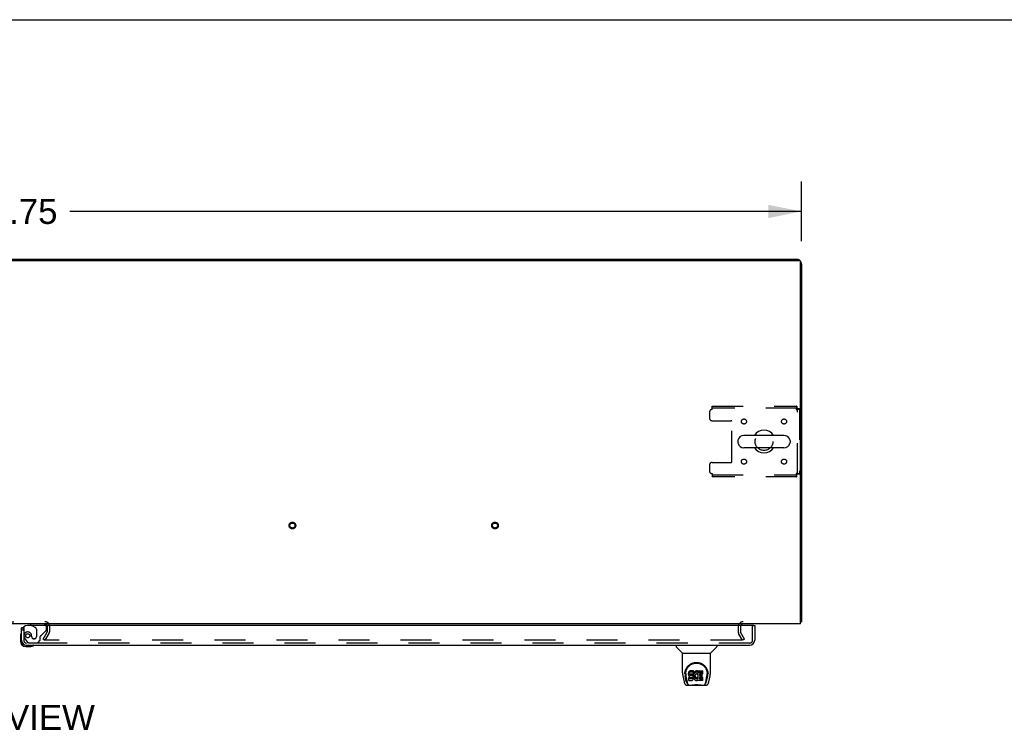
# Model space of a CAD drawing. Header units: inches. Extents: x 0 to 278, y 0 to 180.
# Tile 63 of 67: x 96 to 144, y 145 to 180. Entities that reach past the tile are written whole.
import ezdxf

# ---------------------------------------------------------------- set-up
doc = ezdxf.new("R2010")
doc.units = ezdxf.units.IN
doc.header["$LTSCALE"] = 15.310625
doc.header["$MEASUREMENT"] = 0
doc.linetypes.add('HIDDEN', pattern=[0.2, 0.1, -0.1])
doc.layers.get('0').update_dxf_attribs({"linetype": 'CONTINUOUS'})
for name, color, linetype in [('DEFAULT_2', 8, 'HIDDEN'), ('DIMENSIONS', 7, 'CONTINUOUS'), ('RIGHTHAND_DOOR_ASSEMBLY', 7, 'CONTINUOUS')]:
    doc.layers.add(name, color=color, linetype=linetype)
doc.styles.get("Standard").update_dxf_attribs({"font": 'arial.ttf'})
doc.dimstyles.new('DIMSTYLE_1', dxfattribs={"dimtxt": 1.228125, "dimasz": 1.6375, "dimexe": 0.09, "dimexo": 0.07, "dimgap": 0.0375, "dimtad": 0, "dimtih": 1, "dimtoh": 1, "dimzin": 4, "dimdsep": 46, "dimtxsty": 'Standard', "dimblk": '_FILLED', "dimblk1": '_FILLED', "dimblk2": '_FILLED', "dimcen": 0.09, "dimadec": 3, "dimazin": 1, "dimtfac": 1, "dimtdec": 3, "dimtofl": 0, "dimtmove": 0, "dimatfit": 3, "dimldrblk": '_FILLED', "dimfxl": 0, "dimtolj": 1, "dimtzin": 4, "dimarcsym": 0})

# ---------------------------------------------------------------- blocks, each defined once
blk = doc.blocks.new('_FILLED')
at = {"color": 0, "linetype": 'ByBlock'}
blk.add_solid([(0, 0), (-1, 0.2), (-1, -0.2)], dxfattribs=at)
blk = doc.blocks.new('*D1')
at = {"layer": 'DIMENSIONS', "color": 2, "linetype": 'Continuous'}
for p, q in [((56.702, 169.189), (56.702, 172.126)), ((134.452, 169.189), (134.452, 172.126)), ((56.702, 170.652), (92.817, 170.652)), ((134.452, 170.652), (98.337, 170.652))]:
    blk.add_line(p, q, dxfattribs=at)
at = {"layer": 'DIMENSIONS', "color": 2, "linetype": 'Continuous', "xscale": 1.6375, "yscale": 1.6375, "zscale": 1.6375, "rotation": 180}
blk.add_blockref('_FILLED', (56.702, 170.652), dxfattribs=at)
at = {"layer": 'DIMENSIONS', "color": 2, "linetype": 'Continuous', "xscale": 1.6375, "yscale": 1.6375, "zscale": 1.6375}
blk.add_blockref('_FILLED', (134.452, 170.652), dxfattribs=at)
at = {"layer": 'DIMENSIONS', "color": 2, "linetype": 'Continuous', "insert": (95.577, 171.266), "char_height": 1.2281, "width": 4.29159, "attachment_point": 2, "line_spacing_factor": 0.9}
blk.add_mtext('77.75', dxfattribs=at)

msp = doc.modelspace()

# ---------------------------------------------------------------- linework, layer by layer
at = {"color": 7, "linetype": 'Continuous'}
for p, q in [((0, 180.125), (278.375, 180.125)), ((64.202, 168.289), (126.952, 168.289)), ((126.952, 168.289), (126.952, 168.237)), ((133.585, 159.595), (131.61, 159.595)), ((131.31, 159.333), (131.31, 159.245)), ((133.585, 158.983), (131.61, 158.983)), ((133.885, 159.333), (133.885, 159.245)), ((134.4, 150.393), (134.452, 150.393))]:
    msp.add_line(p, q, dxfattribs=at)
at = {"color": 3, "linetype": 'Continuous'}
for p, q in [((56.814, 168.237), (134.34, 168.237)), ((126.952, 168.289), (134.205, 168.289)), ((134.4, 150.289), (134.4, 168.177)), ((134.452, 168.042), (134.452, 150.393)), ((134.4, 150.289), (56.754, 150.289))]:
    msp.add_line(p, q, dxfattribs=at)
for points in [[(134.4, 150.373), (134.4, 150.373), (134.404, 150.374), (134.408, 150.375), (134.412, 150.376), (134.416, 150.377)], [(134.416, 150.377), (134.424, 150.379), (134.428, 150.379), (134.431, 150.38), (134.434, 150.381), (134.437, 150.382), (134.44, 150.383), (134.443, 150.383), (134.445, 150.384), (134.447, 150.385), (134.448, 150.387), (134.45, 150.388), (134.451, 150.389), (134.451, 150.39), (134.452, 150.391), (134.452, 150.393)]]:
    msp.add_lwpolyline(points, dxfattribs=at)
for centre, radius, start, end in [((134.205, 168.042), 0.246, 50.5601, 90), ((134.34, 168.177), 0.06, 0, 90), ((134.205, 168.042), 0.246, 0, 39.4399), ((97.108, 150.174), 0.115, 18.0169, 64.8219), ((131.573, 150.146), 0.142, 90, 153.5334)]:
    msp.add_arc(centre, radius, start, end, dxfattribs=at)
at = {"color": 7, "linetype": 'Continuous'}
for centre, radius, start, end in [((131.61, 159.289), 0.306, 90, 164.3697), ((132.598, 159.289), 0.562, 32.9567, 147.0433), ((133.585, 159.289), 0.306, 15.6303, 90), ((131.454, 159.333), 0.144, 164.3697, 180), ((131.454, 159.245), 0.144, 180, 195.6303), ((131.61, 159.289), 0.306, 195.6303, 270), ((132.598, 159.289), 0.562, 212.956, 327.044), ((133.585, 159.289), 0.306, 270, 344.3697), ((133.742, 159.333), 0.144, 0, 15.6303), ((133.742, 159.245), 0.144, 344.3697, 360)]:
    msp.add_arc(centre, radius, start, end, dxfattribs=at)
at = {"layer": 'DEFAULT_2', "color": 8, "linetype": 'HIDDEN'}
for p, q in [((130.035, 161.039), (134.214, 161.039)), ((130.035, 160.872), (130.035, 161.039)), ((134.214, 160.935), (130.035, 160.935)), ((134.214, 161.039), (134.214, 160.935)), ((134.348, 160.905), (134.244, 160.905)), ((134.244, 157.673), (134.244, 160.905)), ((134.348, 160.905), (134.348, 157.673)), ((129.91, 160.747), (129.91, 160.445)), ((130.035, 160.32), (130.98, 160.32)), ((131.01, 158.288), (131.01, 160.29)), ((129.91, 158.133), (129.91, 157.831)), ((130.035, 158.258), (130.98, 158.258)), ((130.035, 157.706), (130.035, 157.539)), ((130.035, 157.643), (134.214, 157.643)), ((134.214, 157.539), (130.035, 157.539)), ((134.214, 157.539), (134.214, 157.643)), ((134.348, 157.673), (134.244, 157.673)), ((94.046, 150.393), (97.108, 150.393)), ((97.022, 149.528), (97.218, 149.868)), ((97.112, 149.476), (97.308, 149.816)), ((97.223, 150.174), (97.223, 149.885)), ((97.327, 150.174), (97.327, 149.885)), ((131.327, 150.146), (131.327, 149.885)), ((131.541, 149.476), (131.345, 149.816)), ((131.431, 150.146), (131.431, 149.885)), ((131.631, 149.528), (131.435, 149.868)), ((97.112, 149.476), (97.022, 149.528)), ((131.495, 149.476), (97.045, 149.476)), ((131.631, 149.528), (131.541, 149.476))]:
    msp.add_line(p, q, dxfattribs=at)
for points in [[(134.214, 161.039), (134.211, 161.038), (134.209, 161.035), (134.207, 161.03), (134.204, 161.022), (134.202, 161.013), (134.2, 161.003), (134.197, 160.99), (134.195, 160.976), (134.193, 160.961), (134.19, 160.944), (134.188, 160.927), (134.186, 160.909), (134.183, 160.891), (134.181, 160.872)], [(134.214, 160.935), (134.211, 160.935), (134.209, 160.933), (134.207, 160.931), (134.204, 160.929), (134.202, 160.925), (134.2, 160.921), (134.197, 160.917), (134.195, 160.911), (134.193, 160.905), (134.19, 160.899), (134.188, 160.893), (134.186, 160.886), (134.183, 160.879), (134.181, 160.872)], [(134.181, 160.872), (134.199, 160.874), (134.218, 160.877), (134.236, 160.879), (134.253, 160.881), (134.27, 160.884), (134.285, 160.886), (134.299, 160.888), (134.311, 160.891), (134.322, 160.893), (134.331, 160.896), (134.338, 160.898), (134.344, 160.9), (134.347, 160.903), (134.348, 160.905)], [(134.181, 160.872), (134.188, 160.874), (134.195, 160.877), (134.202, 160.879), (134.208, 160.881), (134.214, 160.884), (134.22, 160.886), (134.225, 160.888), (134.23, 160.891), (134.234, 160.893), (134.238, 160.896), (134.24, 160.898), (134.242, 160.9), (134.243, 160.903), (134.244, 160.905)], [(134.348, 157.673), (134.347, 157.675), (134.344, 157.678), (134.338, 157.68), (134.331, 157.682), (134.322, 157.685), (134.311, 157.687), (134.299, 157.689), (134.285, 157.692), (134.27, 157.694), (134.253, 157.697), (134.236, 157.699), (134.218, 157.701), (134.199, 157.704), (134.181, 157.706)], [(134.181, 157.706), (134.183, 157.699), (134.186, 157.692), (134.188, 157.685), (134.19, 157.679), (134.193, 157.672), (134.195, 157.667), (134.197, 157.661), (134.2, 157.657), (134.202, 157.653), (134.204, 157.649), (134.207, 157.646), (134.209, 157.645), (134.211, 157.643), (134.214, 157.643)], [(134.244, 157.673), (134.243, 157.675), (134.242, 157.678), (134.24, 157.68), (134.238, 157.682), (134.234, 157.685), (134.23, 157.687), (134.225, 157.689), (134.22, 157.692), (134.214, 157.694), (134.208, 157.697), (134.202, 157.699), (134.195, 157.701), (134.188, 157.704), (134.181, 157.706)], [(134.181, 157.706), (134.183, 157.687), (134.186, 157.669), (134.188, 157.651), (134.19, 157.633), (134.193, 157.617), (134.195, 157.602), (134.197, 157.588), (134.2, 157.575), (134.202, 157.565), (134.204, 157.555), (134.207, 157.548), (134.209, 157.543), (134.211, 157.54), (134.214, 157.539)], [(131.515, 149.494), (131.515, 149.492), (131.515, 149.49), (131.514, 149.488), (131.513, 149.486), (131.512, 149.485), (131.511, 149.483), (131.509, 149.482), (131.508, 149.48), (131.506, 149.479), (131.504, 149.478), (131.502, 149.477), (131.5, 149.477), (131.498, 149.477), (131.495, 149.476)], [(131.513, 149.502), (131.514, 149.5), (131.515, 149.498), (131.515, 149.496), (131.515, 149.494), (131.515, 149.494)]]:
    msp.add_lwpolyline(points, dxfattribs=at)
for centre, radius in [((131.608, 160.279), 0.125), ((133.587, 160.279), 0.125), ((132.598, 159.289), 0.438), ((131.608, 158.299), 0.125), ((133.587, 158.299), 0.125), ((109.32, 155.143), 0.164), ((109.32, 155.143), 0.124), ((119.32, 155.143), 0.164), ((119.32, 155.143), 0.124)]:
    msp.add_circle(centre, radius, dxfattribs=at)
for centre, radius, start, end in [((130.035, 160.747), 0.125, 90, 180), ((130.035, 160.445), 0.125, 180, 270), ((130.98, 160.29), 0.03, 0, 90), ((130.035, 158.133), 0.125, 90, 180), ((130.98, 158.288), 0.03, 270, 360), ((130.035, 157.831), 0.125, 180, 270), ((97.108, 150.174), 0.219, 0, 90), ((97.108, 150.174), 0.115, 64.8219, 90), ((97.108, 150.174), 0.115, 0, 18.0169), ((131.573, 150.146), 0.246, 90, 180), ((131.573, 150.146), 0.142, 153.5334, 180), ((97.19, 149.885), 0.033, 330, 360), ((97.19, 149.885), 0.137, 330, 360), ((131.464, 149.885), 0.137, 180, 210), ((131.464, 149.885), 0.033, 180, 210)]:
    msp.add_arc(centre, radius, start, end, dxfattribs=at)
at = {"layer": 'RIGHTHAND_DOOR_ASSEMBLY', "color": 3, "linetype": 'Continuous'}
for p, q in [((132.077, 150.21), (96.244, 150.21)), ((132.139, 150.21), (132.139, 149.477)), ((95.952, 149.477), (95.952, 150.085)), ((96.198, 149.231), (131.893, 149.231))]:
    msp.add_line(p, q, dxfattribs=at)
at = {"layer": 'RIGHTHAND_DOOR_ASSEMBLY', "color": 8, "linetype": 'HIDDEN'}
for p, q in [((97.024, 150.289), (96.394, 150.289)), ((96.463, 150.21), (96.632, 150.112)), ((132.035, 149.477), (132.035, 150.21)), ((96.056, 150.085), (96.027, 150.085)), ((96.056, 150.085), (96.056, 149.477)), ((96.682, 150.025), (96.682, 149.646)), ((96.932, 149.719), (97.152, 149.939)), ((97.181, 150.009), (97.181, 150.132)), ((96.13, 149.534), (96.232, 149.39)), ((131.893, 149.335), (96.198, 149.335)), ((96.296, 149.356), (96.748, 149.356)), ((96.453, 149.646), (96.453, 149.635)), ((96.584, 149.548), (96.551, 149.548)), ((96.748, 149.356), (96.874, 149.482)), ((96.874, 149.482), (96.874, 149.661))]:
    msp.add_line(p, q, dxfattribs=at)
at = {"layer": 'RIGHTHAND_DOOR_ASSEMBLY', "color": 7, "linetype": 'Continuous'}
for p, q in [((96.394, 150.289), (96.394, 150.25)), ((96.394, 150.25), (96.463, 150.21)), ((132.077, 150.21), (132.139, 150.21)), ((95.892, 149.69), (95.892, 149.434)), ((96.027, 150.085), (95.952, 150.085)), ((95.952, 149.477), (95.952, 149.434)), ((96.155, 149.231), (96.198, 149.231)), ((128.26, 149.231), (128.26, 149.169)), ((130.268, 149.231), (130.268, 149.169)), ((96.155, 149.171), (96.411, 149.171)), ((128.57, 148.843), (128.272, 149.141)), ((128.575, 148.837), (129.953, 148.837)), ((128.575, 147.865), (128.575, 148.837)), ((129.953, 147.866), (129.953, 148.837)), ((129.959, 148.843), (130.257, 149.141)), ((128.693, 147.811), (128.693, 147.81)), ((128.701, 147.897), (128.699, 147.833)), ((128.737, 147.824), (128.737, 147.8)), ((128.88, 147.869), (128.878, 147.845)), ((128.878, 147.778), (128.878, 147.845)), ((128.88, 147.802), (128.878, 147.778)), ((128.878, 147.778), (128.879, 147.754)), ((128.879, 147.754), (128.883, 147.731)), ((128.885, 147.892), (128.88, 147.869)), ((128.88, 147.802), (128.88, 147.869)), ((128.885, 147.825), (128.88, 147.802)), ((128.894, 147.915), (128.885, 147.892)), ((128.885, 147.825), (128.885, 147.892)), ((128.894, 147.848), (128.885, 147.825)), ((128.908, 147.934), (128.894, 147.915)), ((128.894, 147.848), (128.894, 147.915)), ((128.908, 147.868), (128.894, 147.848)), ((128.917, 147.942), (128.908, 147.934)), ((128.908, 147.868), (128.908, 147.934)), ((128.917, 147.876), (128.908, 147.868)), ((128.926, 147.949), (128.917, 147.942)), ((128.917, 147.876), (128.917, 147.942)), ((128.926, 147.882), (128.917, 147.876)), ((128.948, 147.959), (128.926, 147.949)), ((128.926, 147.882), (128.926, 147.949)), ((128.948, 147.892), (128.926, 147.882)), ((128.971, 147.966), (128.948, 147.959)), ((128.948, 147.892), (128.948, 147.959)), ((128.971, 147.899), (128.948, 147.892)), ((128.949, 147.767), (128.95, 147.782)), ((128.95, 147.759), (128.949, 147.767)), ((128.95, 147.782), (128.952, 147.797)), ((128.95, 147.759), (128.95, 147.782)), ((128.952, 147.752), (128.95, 147.759)), ((128.952, 147.797), (128.955, 147.803)), ((128.952, 147.752), (128.952, 147.797)), ((128.957, 147.746), (128.952, 147.752)), ((128.955, 147.803), (128.961, 147.808)), ((128.957, 147.746), (128.957, 147.805)), ((128.963, 147.742), (128.957, 147.746)), ((128.961, 147.808), (128.975, 147.813)), ((128.963, 147.808), (128.962, 147.809)), ((128.977, 147.804), (128.963, 147.808)), ((128.963, 147.742), (128.963, 147.808)), ((129.111, 147.966), (128.971, 147.966)), ((128.971, 147.899), (128.971, 147.966)), ((129.111, 147.899), (128.971, 147.899)), ((128.975, 147.813), (128.99, 147.814)), ((129.001, 147.805), (128.977, 147.804)), ((128.977, 147.738), (128.977, 147.804)), ((128.99, 147.814), (129.103, 147.814)), ((129.025, 147.804), (129.001, 147.805)), ((129.001, 147.738), (129.001, 147.805)), ((129.049, 147.799), (129.025, 147.804)), ((129.025, 147.737), (129.025, 147.804)), ((129.06, 147.794), (129.049, 147.799)), ((129.049, 147.732), (129.049, 147.799)), ((129.07, 147.787), (129.06, 147.794)), ((129.06, 147.727), (129.06, 147.794)), ((129.087, 147.77), (129.07, 147.787)), ((129.07, 147.72), (129.07, 147.787)), ((129.1, 147.75), (129.087, 147.77)), ((129.087, 147.703), (129.087, 147.77)), ((129.109, 147.728), (129.1, 147.75)), ((129.1, 147.683), (129.1, 147.75)), ((129.103, 147.814), (129.109, 147.814)), ((129.109, 147.814), (129.11, 147.82)), ((129.11, 147.82), (129.112, 147.833)), ((129.115, 147.802), (129.11, 147.758)), ((129.11, 147.691), (129.11, 147.758)), ((129.112, 147.923), (129.111, 147.966)), ((129.111, 147.899), (129.111, 147.966)), ((129.112, 147.856), (129.111, 147.899)), ((129.112, 147.856), (129.112, 147.923)), ((129.112, 147.833), (129.112, 147.856)), ((129.119, 147.824), (129.115, 147.802)), ((129.115, 147.735), (129.115, 147.802)), ((129.119, 147.757), (129.115, 147.735)), ((129.125, 147.845), (129.119, 147.824)), ((129.119, 147.757), (129.119, 147.824)), ((129.125, 147.779), (129.119, 147.757)), ((129.134, 147.866), (129.125, 147.845)), ((129.125, 147.779), (129.125, 147.845)), ((129.134, 147.799), (129.125, 147.779)), ((129.145, 147.885), (129.134, 147.866)), ((129.134, 147.799), (129.134, 147.866)), ((129.145, 147.819), (129.134, 147.799)), ((129.157, 147.904), (129.145, 147.885)), ((129.145, 147.819), (129.145, 147.885)), ((129.157, 147.837), (129.145, 147.819)), ((129.172, 147.92), (129.157, 147.904)), ((129.157, 147.837), (129.157, 147.904)), ((129.172, 147.854), (129.157, 147.837)), ((129.188, 147.936), (129.172, 147.92)), ((129.172, 147.854), (129.172, 147.92)), ((129.188, 147.869), (129.172, 147.854)), ((129.187, 147.746), (129.184, 147.733)), ((129.193, 147.758), (129.187, 147.746)), ((129.207, 147.949), (129.188, 147.936)), ((129.188, 147.869), (129.188, 147.936)), ((129.207, 147.882), (129.188, 147.869)), ((129.207, 147.781), (129.193, 147.758)), ((129.227, 147.957), (129.207, 147.949)), ((129.207, 147.882), (129.207, 147.949)), ((129.227, 147.891), (129.207, 147.882)), ((129.216, 147.791), (129.207, 147.781)), ((129.226, 147.799), (129.216, 147.791)), ((129.251, 147.809), (129.226, 147.799)), ((129.249, 147.962), (129.227, 147.957)), ((129.227, 147.891), (129.227, 147.957)), ((129.249, 147.896), (129.227, 147.891)), ((129.271, 147.965), (129.249, 147.962)), ((129.249, 147.896), (129.249, 147.962)), ((129.271, 147.898), (129.249, 147.896)), ((129.264, 147.813), (129.251, 147.809)), ((129.278, 147.812), (129.264, 147.813)), ((129.271, 147.965), (129.294, 147.964)), ((129.271, 147.898), (129.271, 147.965)), ((129.294, 147.897), (129.271, 147.898)), ((129.291, 147.809), (129.278, 147.812)), ((129.303, 147.804), (129.291, 147.809)), ((129.305, 147.962), (129.294, 147.964)), ((129.294, 147.897), (129.294, 147.964)), ((129.305, 147.896), (129.294, 147.897)), ((129.315, 147.959), (129.305, 147.962)), ((129.305, 147.896), (129.305, 147.962)), ((129.315, 147.892), (129.305, 147.896)), ((129.335, 147.875), (129.309, 147.807)), ((129.334, 147.947), (129.315, 147.959)), ((129.315, 147.892), (129.315, 147.959)), ((129.334, 147.88), (129.315, 147.892)), ((129.334, 147.947), (129.334, 147.88)), ((129.336, 147.943), (129.336, 147.88)), ((129.344, 147.964), (129.581, 147.964)), ((129.344, 147.572), (129.344, 147.964)), ((129.344, 147.897), (129.581, 147.897)), ((129.414, 147.809), (129.414, 147.742)), ((129.581, 147.814), (129.419, 147.814)), ((129.419, 147.804), (129.55, 147.804)), ((129.554, 147.66), (129.554, 147.8)), ((129.585, 147.818), (129.585, 147.959)), ((129.828, 147.897), (129.829, 147.833)), ((129.835, 147.81), (129.835, 147.811)), ((128.59, 147.722), (128.656, 147.417)), ((128.763, 147.445), (128.71, 147.715)), ((128.747, 147.702), (128.804, 147.41)), ((128.78, 147.262), (129.749, 147.262)), ((128.814, 147.341), (128.821, 147.341)), ((128.82, 147.345), (128.823, 147.336)), ((128.824, 147.335), (128.823, 147.336)), ((128.866, 147.262), (128.86, 147.262)), ((128.866, 147.262), (128.865, 147.262)), ((128.881, 147.493), (128.881, 147.634)), ((128.883, 147.731), (128.891, 147.709)), ((128.944, 147.639), (128.885, 147.639)), ((128.885, 147.572), (128.885, 147.639)), ((128.944, 147.572), (128.885, 147.572)), ((128.886, 147.488), (129.03, 147.488)), ((128.891, 147.709), (128.904, 147.689)), ((128.904, 147.689), (128.92, 147.671)), ((128.92, 147.671), (128.94, 147.658)), ((128.94, 147.658), (128.951, 147.654)), ((129.005, 147.64), (128.944, 147.639)), ((128.944, 147.572), (128.944, 147.639)), ((129.005, 147.573), (128.944, 147.572)), ((128.951, 147.654), (128.963, 147.652)), ((128.977, 147.738), (128.963, 147.742)), ((128.963, 147.652), (129.011, 147.651)), ((129.001, 147.738), (128.977, 147.738)), ((129.025, 147.737), (129.001, 147.738)), ((129.02, 147.641), (129.005, 147.64)), ((129.005, 147.573), (129.005, 147.64)), ((129.02, 147.574), (129.005, 147.573)), ((129.011, 147.651), (129.018, 147.651)), ((129.018, 147.651), (129.025, 147.648)), ((129.027, 147.644), (129.02, 147.641)), ((129.02, 147.574), (129.02, 147.641)), ((129.027, 147.577), (129.02, 147.574)), ((129.049, 147.732), (129.025, 147.737)), ((129.025, 147.648), (129.031, 147.644)), ((129.029, 147.646), (129.027, 147.644)), ((129.027, 147.577), (129.027, 147.644)), ((129.032, 147.583), (129.027, 147.577)), ((129.03, 147.488), (129.041, 147.489)), ((129.031, 147.644), (129.036, 147.638)), ((129.032, 147.583), (129.032, 147.642)), ((129.042, 147.595), (129.032, 147.583)), ((129.036, 147.638), (129.043, 147.624)), ((129.041, 147.489), (129.053, 147.493)), ((129.042, 147.595), (129.042, 147.626)), ((129.044, 147.602), (129.042, 147.595)), ((129.043, 147.624), (129.045, 147.609)), ((129.044, 147.602), (129.044, 147.614)), ((129.045, 147.609), (129.044, 147.602)), ((129.06, 147.727), (129.049, 147.732)), ((129.053, 147.493), (129.072, 147.507)), ((129.07, 147.72), (129.06, 147.727)), ((129.087, 147.703), (129.07, 147.72)), ((129.072, 147.507), (129.089, 147.524)), ((129.1, 147.683), (129.087, 147.703)), ((129.089, 147.524), (129.096, 147.534)), ((129.096, 147.534), (129.102, 147.545)), ((129.109, 147.661), (129.1, 147.683)), ((129.102, 147.545), (129.11, 147.567)), ((129.11, 147.724), (129.109, 147.728)), ((129.109, 147.661), (129.109, 147.728)), ((129.116, 147.638), (129.109, 147.661)), ((129.115, 147.735), (129.11, 147.691)), ((129.11, 147.691), (129.111, 147.669)), ((129.11, 147.567), (129.116, 147.59)), ((129.111, 147.669), (129.114, 147.646)), ((129.114, 147.646), (129.119, 147.625)), ((129.118, 147.614), (129.116, 147.638)), ((129.116, 147.59), (129.118, 147.614)), ((129.118, 147.614), (129.118, 147.629)), ((129.119, 147.625), (129.126, 147.604)), ((129.126, 147.604), (129.147, 147.564)), ((129.147, 147.564), (129.16, 147.546)), ((129.16, 147.546), (129.175, 147.529)), ((129.175, 147.529), (129.191, 147.514)), ((129.184, 147.733), (129.18, 147.706)), ((129.18, 147.706), (129.18, 147.68)), ((129.18, 147.68), (129.181, 147.666)), ((129.181, 147.666), (129.181, 147.706)), ((129.181, 147.666), (129.184, 147.654)), ((129.183, 147.726), (129.184, 147.72)), ((129.184, 147.72), (129.194, 147.696)), ((129.184, 147.654), (129.184, 147.72)), ((129.184, 147.654), (129.194, 147.629)), ((129.191, 147.514), (129.209, 147.5)), ((129.194, 147.696), (129.208, 147.672)), ((129.194, 147.629), (129.194, 147.696)), ((129.194, 147.629), (129.208, 147.606)), ((129.208, 147.672), (129.216, 147.662)), ((129.208, 147.606), (129.208, 147.672)), ((129.208, 147.606), (129.216, 147.596)), ((129.209, 147.5), (129.219, 147.495)), ((129.216, 147.662), (129.227, 147.653)), ((129.216, 147.596), (129.216, 147.662)), ((129.216, 147.596), (129.227, 147.587)), ((129.219, 147.495), (129.229, 147.492)), ((129.227, 147.653), (129.238, 147.646)), ((129.227, 147.587), (129.227, 147.653)), ((129.227, 147.587), (129.238, 147.579)), ((129.229, 147.492), (129.251, 147.486)), ((129.238, 147.646), (129.25, 147.641)), ((129.238, 147.579), (129.238, 147.646)), ((129.238, 147.579), (129.25, 147.574)), ((129.25, 147.641), (129.263, 147.639)), ((129.25, 147.574), (129.25, 147.641)), ((129.25, 147.574), (129.263, 147.572)), ((129.251, 147.486), (129.273, 147.484)), ((129.263, 147.639), (129.277, 147.638)), ((129.263, 147.572), (129.263, 147.639)), ((129.263, 147.572), (129.277, 147.572)), ((129.273, 147.484), (129.295, 147.487)), ((129.277, 147.638), (129.29, 147.64)), ((129.277, 147.572), (129.277, 147.638)), ((129.277, 147.572), (129.29, 147.574)), ((129.29, 147.64), (129.303, 147.644)), ((129.29, 147.574), (129.29, 147.64)), ((129.29, 147.574), (129.303, 147.578)), ((129.295, 147.487), (129.316, 147.493)), ((129.303, 147.644), (129.315, 147.65)), ((129.303, 147.578), (129.303, 147.644)), ((129.303, 147.578), (129.315, 147.583)), ((129.315, 147.65), (129.326, 147.657)), ((129.315, 147.583), (129.315, 147.65)), ((129.315, 147.583), (129.326, 147.591)), ((129.316, 147.493), (129.335, 147.505)), ((129.326, 147.657), (129.326, 147.591)), ((129.332, 147.656), (129.344, 147.639)), ((129.332, 147.589), (129.344, 147.572)), ((129.346, 147.505), (129.335, 147.505)), ((129.335, 147.505), (129.335, 147.505)), ((129.346, 147.492), (129.346, 147.505)), ((129.581, 147.488), (129.35, 147.488)), ((129.415, 147.651), (129.415, 147.573)), ((129.419, 147.737), (129.55, 147.737)), ((129.55, 147.655), (129.42, 147.655)), ((129.42, 147.636), (129.581, 147.636)), ((129.42, 147.569), (129.581, 147.569)), ((129.586, 147.492), (129.586, 147.631)), ((129.664, 147.262), (129.663, 147.262)), ((129.705, 147.336), (129.709, 147.345)), ((129.705, 147.335), (129.705, 147.336)), ((129.707, 147.341), (129.714, 147.341)), ((129.725, 147.41), (129.781, 147.699)), ((129.766, 147.445), (129.819, 147.715)), ((129.781, 147.699), (129.782, 147.703)), ((129.873, 147.417), (129.938, 147.722))]:
    msp.add_line(p, q, dxfattribs=at)
for points in [[(128.694, 147.823), (128.696, 147.865), (128.703, 147.914), (128.714, 147.961), (128.728, 148.006), (128.745, 148.047), (128.765, 148.087), (128.787, 148.124), (128.812, 148.159), (128.839, 148.191), (128.869, 148.222), (128.9, 148.25), (128.934, 148.276), (128.97, 148.299), (129.007, 148.32), (129.047, 148.338), (129.088, 148.353), (129.131, 148.365), (129.175, 148.374), (129.22, 148.379), (129.265, 148.381), (129.31, 148.379), (129.354, 148.374), (129.398, 148.365), (129.441, 148.353), (129.482, 148.338), (129.522, 148.32), (129.559, 148.299), (129.595, 148.275), (129.629, 148.25), (129.66, 148.221), (129.69, 148.191), (129.717, 148.158), (129.742, 148.123), (129.764, 148.086), (129.784, 148.047), (129.801, 148.005), (129.815, 147.96), (129.826, 147.914), (129.833, 147.864), (129.835, 147.823)], [(128.737, 147.824), (128.738, 147.844), (128.739, 147.868), (128.742, 147.892), (128.746, 147.916), (128.75, 147.939), (128.756, 147.962), (128.763, 147.985), (128.77, 148.007), (128.779, 148.029), (128.788, 148.05), (128.799, 148.07), (128.81, 148.09), (128.821, 148.109), (128.833, 148.127), (128.846, 148.144), (128.859, 148.161), (128.873, 148.176), (128.887, 148.191), (128.901, 148.205), (128.916, 148.219), (128.931, 148.232), (128.946, 148.244), (128.962, 148.255), (128.977, 148.265), (128.993, 148.275), (129.009, 148.284), (129.025, 148.293), (129.041, 148.301), (129.056, 148.308), (129.072, 148.314), (129.088, 148.32), (129.104, 148.326), (129.12, 148.33), (129.136, 148.335), (129.152, 148.338), (129.168, 148.342), (129.184, 148.344), (129.2, 148.347), (129.216, 148.348), (129.232, 148.349), (129.248, 148.35), (129.264, 148.35), (129.279, 148.35), (129.295, 148.35), (129.311, 148.348), (129.327, 148.347), (129.343, 148.344), (129.359, 148.342), (129.375, 148.339), (129.391, 148.335), (129.407, 148.331), (129.423, 148.326), (129.439, 148.321), (129.455, 148.315), (129.471, 148.308), (129.487, 148.301), (129.503, 148.293), (129.519, 148.285), (129.535, 148.276), (129.551, 148.266), (129.566, 148.255), (129.581, 148.244), (129.597, 148.232), (129.612, 148.22), (129.627, 148.206), (129.641, 148.192), (129.655, 148.177), (129.669, 148.161), (129.682, 148.144), (129.695, 148.127), (129.707, 148.109), (129.719, 148.09), (129.73, 148.07), (129.74, 148.05), (129.749, 148.029), (129.758, 148.008), (129.766, 147.985), (129.772, 147.963), (129.778, 147.94), (129.783, 147.916), (129.787, 147.892), (129.789, 147.868), (129.791, 147.844), (129.791, 147.824)], [(128.575, 147.865), (128.576, 147.833), (128.579, 147.793), (128.585, 147.753), (128.59, 147.722)], [(128.693, 147.811), (128.693, 147.815), (128.694, 147.823)], [(128.737, 147.8), (128.738, 147.784), (128.739, 147.756), (128.742, 147.728), (128.747, 147.702)], [(129.782, 147.703), (129.783, 147.706), (129.783, 147.709), (129.784, 147.712), (129.784, 147.715), (129.785, 147.719), (129.785, 147.722), (129.786, 147.725), (129.786, 147.729), (129.787, 147.732), (129.787, 147.736), (129.788, 147.74), (129.788, 147.744), (129.789, 147.748), (129.789, 147.752), (129.789, 147.756), (129.79, 147.76), (129.79, 147.764), (129.79, 147.769), (129.791, 147.773), (129.791, 147.778), (129.791, 147.783), (129.791, 147.788), (129.791, 147.793), (129.791, 147.798), (129.791, 147.824)], [(129.835, 147.823), (129.835, 147.816), (129.835, 147.811)], [(129.938, 147.722), (129.944, 147.752), (129.949, 147.792), (129.952, 147.832), (129.953, 147.866)], [(128.656, 147.417), (128.658, 147.404), (128.663, 147.385), (128.668, 147.369), (128.673, 147.354), (128.679, 147.34), (128.685, 147.328), (128.692, 147.316), (128.699, 147.306), (128.707, 147.296), (128.716, 147.287), (128.726, 147.279), (128.738, 147.273), (128.75, 147.267), (128.763, 147.264), (128.776, 147.263), (128.78, 147.262)], [(128.804, 147.41), (128.806, 147.398), (128.809, 147.384), (128.813, 147.371), (128.816, 147.358), (128.82, 147.345)], [(128.824, 147.335), (128.829, 147.323), (128.835, 147.31), (128.841, 147.299), (128.848, 147.29), (128.856, 147.282), (128.864, 147.275), (128.873, 147.269), (128.882, 147.265), (128.892, 147.263), (128.9, 147.262)], [(128.885, 147.639), (128.885, 147.639), (128.884, 147.639), (128.884, 147.639), (128.883, 147.638), (128.883, 147.638), (128.883, 147.638), (128.882, 147.638), (128.882, 147.637), (128.882, 147.637), (128.881, 147.636), (128.881, 147.636), (128.881, 147.635), (128.881, 147.635), (128.881, 147.634)], [(128.885, 147.572), (128.885, 147.572), (128.884, 147.572), (128.884, 147.572), (128.883, 147.572), (128.883, 147.571), (128.883, 147.571), (128.882, 147.571), (128.882, 147.57), (128.882, 147.57), (128.881, 147.57), (128.881, 147.569), (128.881, 147.569), (128.881, 147.568), (128.881, 147.567)], [(128.981, 147.262), (129.001, 147.263), (129.023, 147.265), (129.047, 147.267), (129.071, 147.269), (129.097, 147.272), (129.124, 147.275), (129.151, 147.278), (129.18, 147.28), (129.209, 147.282), (129.238, 147.283), (129.267, 147.283), (129.296, 147.283), (129.325, 147.282), (129.354, 147.28), (129.382, 147.278), (129.408, 147.275), (129.435, 147.272), (129.46, 147.269), (129.484, 147.267), (129.506, 147.264), (129.528, 147.263), (129.548, 147.262)], [(128.981, 147.262), (129.003, 147.263), (129.03, 147.265), (129.057, 147.267), (129.114, 147.273)], [(129.114, 147.273), (129.143, 147.276), (129.173, 147.278), (129.203, 147.28), (129.233, 147.281), (129.264, 147.281), (129.294, 147.281), (129.325, 147.28), (129.355, 147.278), (129.385, 147.276), (129.414, 147.273), (129.471, 147.267)], [(129.471, 147.267), (129.499, 147.265), (129.525, 147.263), (129.548, 147.262)], [(129.629, 147.262), (129.636, 147.263), (129.646, 147.265), (129.656, 147.269), (129.665, 147.275), (129.673, 147.282), (129.68, 147.29), (129.687, 147.299), (129.693, 147.31), (129.7, 147.322), (129.705, 147.335)], [(129.709, 147.345), (129.712, 147.358), (129.716, 147.371), (129.719, 147.384), (129.722, 147.398), (129.725, 147.41)], [(129.749, 147.262), (129.752, 147.263), (129.765, 147.264), (129.778, 147.267), (129.79, 147.272), (129.802, 147.279), (129.812, 147.287), (129.821, 147.296), (129.83, 147.305), (129.837, 147.316), (129.843, 147.327), (129.849, 147.34), (129.855, 147.353), (129.86, 147.369), (129.865, 147.385), (129.87, 147.404), (129.873, 147.417)]]:
    msp.add_lwpolyline(points, dxfattribs=at)
at = {"layer": 'RIGHTHAND_DOOR_ASSEMBLY', "color": 8, "linetype": 'HIDDEN'}
msp.add_circle((96.256, 149.698), 0.101, dxfattribs=at)
at = {"layer": 'RIGHTHAND_DOOR_ASSEMBLY', "color": 3, "linetype": 'Continuous'}
for centre, radius, start, end in [((96.244, 149.96), 0.25, 90, 180), ((132.077, 150.19), 0.02, 0, 90), ((96.198, 149.477), 0.246, 180, 270), ((131.893, 149.477), 0.246, 270, 360)]:
    msp.add_arc(centre, radius, start, end, dxfattribs=at)
at = {"layer": 'RIGHTHAND_DOOR_ASSEMBLY', "color": 8, "linetype": 'HIDDEN'}
for centre, radius, start, end in [((97.024, 150.132), 0.157, 0, 90), ((96.256, 149.698), 0.187, 17.8482, 196.8439), ((96.06, 149.635), 0.393, 1.6599, 17.9298), ((96.582, 150.025), 0.1, 0, 59.908), ((96.913, 149.661), 0.039, 111.6096, 180), ((96.862, 149.79), 0.1, 291.6096, 315), ((97.081, 150.009), 0.1, 315, 360), ((96.198, 149.477), 0.142, 180, 270), ((96.446, 149.756), 0.386, 196.8439, 215.1), ((96.296, 149.435), 0.079, 215.1, 270), ((96.551, 149.646), 0.098, 180, 270), ((96.584, 149.646), 0.098, 270, 360), ((131.893, 149.477), 0.142, 270, 360)]:
    msp.add_arc(centre, radius, start, end, dxfattribs=at)
at = {"layer": 'RIGHTHAND_DOOR_ASSEMBLY', "color": 7, "linetype": 'Continuous'}
for centre, radius, start, end in [((96.142, 149.69), 0.25, 149.1101, 180), ((95.94, 149.811), 0.015, 96.3796, 149.1101), ((95.937, 149.811), 0.015, 0, 83.6204), ((96.155, 149.434), 0.263, 180, 270), ((96.155, 149.434), 0.203, 180, 270), ((96.411, 149.421), 0.25, 270, 300.8899), ((96.532, 149.216), 0.015, 6.3796, 90), ((96.532, 149.219), 0.015, 300.8899, 353.6204), ((128.3, 149.169), 0.0394, 180, 225), ((128.583, 148.857), 0.0197, 225, 262.5), ((129.945, 148.857), 0.0197, 277.5, 315), ((130.229, 149.169), 0.0394, 315, 360)]:
    msp.add_arc(centre, radius, start, end, dxfattribs=at)
for centre, major_axis, ratio, start_param, end_param in [((129.264, 147.823), (0, 0.565), 0.999848, 1.137008, 1.76365), ((129.305, 147.808), (0, 0.00448), 1, -3.557718, -1.937287), ((129.331, 147.943), (0.00448, 0), 1, 0.003891, 0.905353), ((129.331, 147.877), (0.00448, 0), 1, 0.003842, 0.905353), ((129.419, 147.809), (0.00448, 0), 1, 1.570796, 3.141593), ((129.419, 147.809), (0.00448, 0), 1, -2.747552, -2.072978), ((129.419, 147.809), (0, 0.00448), 1, -3.643774, -3.141593), ((129.55, 147.8), (0.00448, 0), 1, 0, 1.570796), ((129.581, 147.959), (0.00448, 0), 1, 0, 1.570796), ((129.581, 147.893), (0.00448, 0), 1, 0, 1.570796), ((129.581, 147.818), (0.00448, 0), 1, -1.570796, 0), ((129.264, 147.823), (0, 0.565), 0.999848, 4.519536, 5.145564), ((128.82, 147.696), (0.007, 0.354), 0.213027, -3.923008, -3.13761), ((128.886, 147.493), (0, 0.00483), 1, -4.712389, -3.141593), ((129.328, 147.654), (0, 0.00448), 1, -0.975826, 0.651783), ((129.328, 147.587), (0.00448, 0), 1, 1.570796, 2.222579), ((129.328, 147.587), (0, 0.00448), 1, -0.975826, 0), ((129.35, 147.492), (0.00448, 0), 1, -3.141593, -1.570796), ((129.419, 147.742), (0.00448, 0), 1, -3.141593, -1.570796), ((129.42, 147.651), (0.00448, 0), 1, 1.570796, 3.141593), ((129.42, 147.64), (0.00448, 0), 1, -3.141593, -1.570796), ((129.42, 147.573), (0.00448, 0), 1, -3.141593, -1.570796), ((129.55, 147.733), (0.00448, 0), 1, 0, 1.570796), ((129.55, 147.66), (0.00448, 0), 1, -1.570796, 0), ((129.581, 147.631), (0.00448, 0), 1, 0, 1.570796), ((129.581, 147.564), (0.00448, 0), 1, 0, 1.570796), ((129.581, 147.492), (0.00448, 0), 1, -1.570796, 0), ((129.708, 147.696), (-0.007, 0.354), 0.213027, -3.145575, -2.360177)]:
    msp.add_ellipse(centre, major_axis=major_axis, ratio=ratio, start_param=start_param, end_param=end_param, dxfattribs=at)

# ---------------------------------------------------------------- texts
at = {"layer": 'DIMENSIONS', "color": 2, "linetype": 'Continuous', "insert": (95.378, 146.277), "char_height": 1.2281, "width": 8.3686, "attachment_point": 2, "line_spacing_factor": 0.9}
msp.add_mtext('TOP VIEW', dxfattribs=at)

# ---------------------------------------------------------------- dimensions: what is measured, and where the dimension line sits
at = {"layer": 'DIMENSIONS', "color": 2, "linetype": 'Continuous'}
dim = msp.add_linear_dim(base=(56.702, 170.652), p1=(134.452, 172.196), p2=(56.702, 172.196), angle=180, dimstyle='DIMSTYLE_1', dxfattribs=at)
dim.commit()
dim.dimension.update_dxf_attribs({"geometry": '*D1', "text_midpoint": (95.581, 170.636), "dimtype": 160})

doc.saveas('drawing.dxf')
